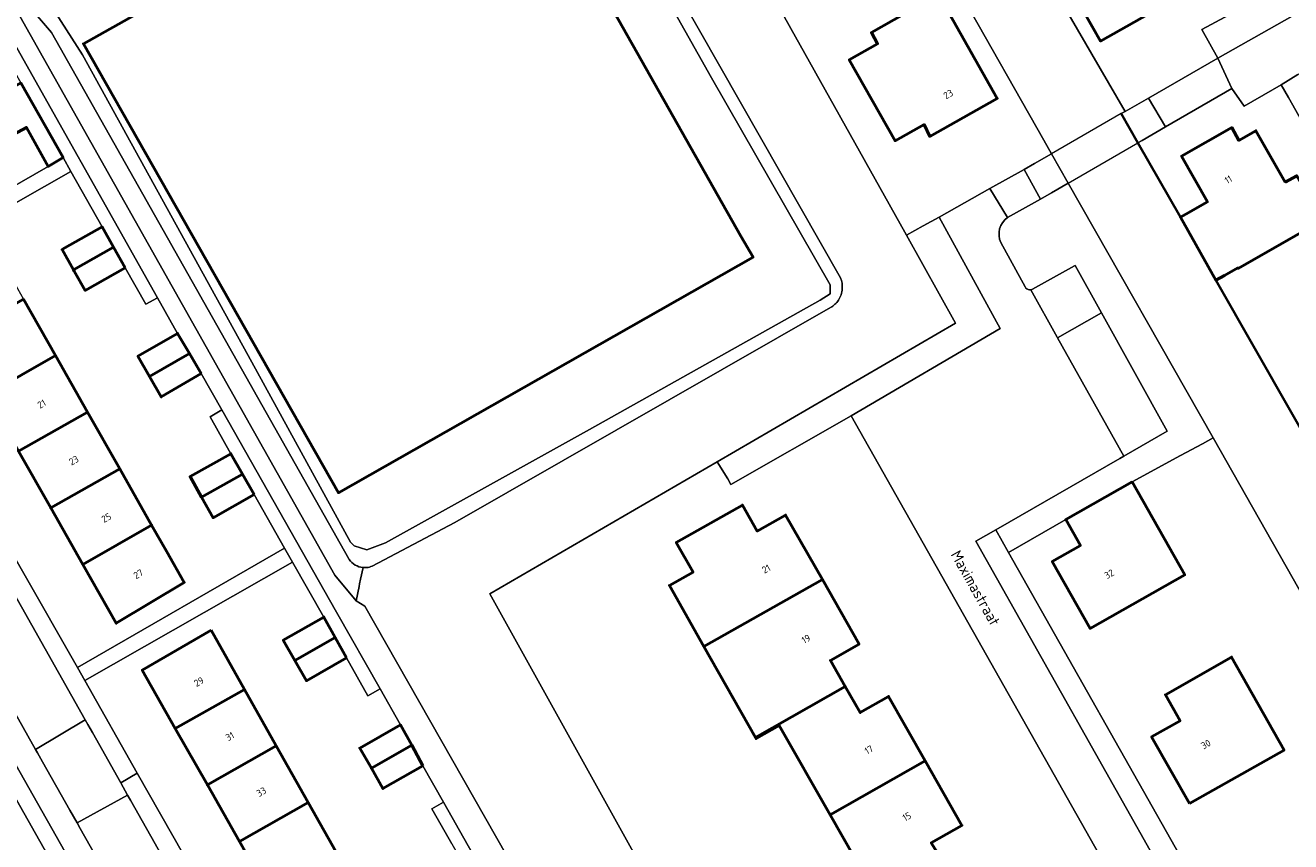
# Model space of a CAD drawing. Header units: metres. Extents: x 113441 to 115918, y 474822 to 477887.
# Tile 108 of 145: x 114430 to 114546, y 476773 to 476848. Entities that reach past the tile are written whole.
import ezdxf
from ezdxf.enums import TextEntityAlignment as Align

# ---------------------------------------------------------------- set-up
doc = ezdxf.new("R2010")
doc.units = ezdxf.units.M
for name, color, linetype, lineweight in [('B-WE-GK-BESCHOEIING-G', 252, 'GK-BESCHOEIING', 35), ('B-WE-GR-GROENVOORZIENING-GV', 252, 'Continuous', 18), ('B-WE-KW-KUNSTWERK_DEK-GV', 252, 'Continuous', 18), ('B-WE-KW-KUNSTWERK_LANDHOOFD-GV', 252, 'Continuous', 18), ('B-WE-OG-BEBOUWING-GV', 7, 'Continuous', 50), ('B-WE-OG-BEBOUWING-T18', 7, 'Continuous', 50), ('B-WE-OG-TERREIN_ERF-GV', 252, 'Continuous', 18), ('B-WE-OG-TOPOGRAFIE-T18', 7, 'Continuous', 18), ('B-WE-OG-WATER-GV', 252, 'Continuous', 18), ('B-WE-OG-WATER_SLOOT-GV', 252, 'Continuous', 18), ('B-WE-VH-VERHARDING_GESLOTEN-GV', 252, 'Continuous', 18), ('B-WE-VH-VERHARDING_OPEN-GV', 252, 'Continuous', 18)]:
    doc.layers.add(name, color=color, linetype=linetype, lineweight=lineweight)
doc.styles.add('NLCS-ISO-ANNOTATIEF-T18', font='NLCS-ISO.ttf', dxfattribs={"height": 1.8})
doc.linetypes.add('GK-BESCHOEIING', pattern='A,30,-5,[1,NLCS.SHX,S=1,R=0,X=0,Y=0],-5', length=40)

msp = doc.modelspace()

# ---------------------------------------------------------------- linework, layer by layer
at = {"layer": 'B-WE-GK-BESCHOEIING-G', "ltscale": 0.5, "flags": 128}
for points in [[(114530.619, 476839.462), (114532.154, 476836.785)], [(114532.154, 476836.785), (114536.056, 476829.945)], [(114539.323, 476824.142), (114546.373, 476811.788), (114557.399, 476792.465)]]:
    msp.add_lwpolyline(points, dxfattribs=at)
at = {"layer": 'B-WE-GR-GROENVOORZIENING-GV'}
for points in [[(114522.296, 476823.271), (114522.461, 476823.327), (114526.337, 476825.477), (114526.388, 476825.505), (114528.8, 476821.157), (114534.844, 476810.26), (114530.847, 476807.953), (114530.501, 476807.754), (114519.097, 476801.175), (114520.262, 476799.112), (114525.523, 476802.134), (114531.614, 476805.594), (114536.067, 476808.01), (114538.073, 476809.098), (114539.075, 476809.642), (114525.73, 476833.069)], [(114525.73, 476833.069), (114524.207, 476832.188), (114523.206, 476831.609), (114520.157, 476829.896)], [(114519.548, 476827.612), (114521.78, 476823.525)]]:
    msp.add_lwpolyline(points, dxfattribs=at)
msp.add_lwpolyline([(114519.486, 476819.713), (114513.867, 476829.953), (114512.426, 476829.142), (114510.884, 476828.274), (114515.39, 476820.203), (114493.475, 476807.455), (114494.442, 476805.862), (114494.723, 476805.35), (114505.786, 476811.673)], close=True, dxfattribs=at)
for points in [[(114520.157, 476829.896, 0.3602707), (114519.548, 476827.612)], [(114521.78, 476823.525, 0.0571791), (114521.854, 476823.423)], [(114521.854, 476823.423, 0.250711), (114522.296, 476823.271)]]:
    msp.add_lwpolyline(points, format="xyb", dxfattribs=at)
at = {"layer": 'B-WE-KW-KUNSTWERK_DEK-GV'}
msp.add_lwpolyline([(114532.154, 476836.785), (114532.527, 476837.001), (114534.682, 476838.247), (114533.118, 476840.899), (114530.977, 476839.668), (114530.619, 476839.462), (114524.2, 476835.771), (114522.634, 476834.871), (114521.688, 476834.327), (114523.206, 476831.609), (114524.207, 476832.188), (114525.73, 476833.069)], close=True, dxfattribs=at)
at = {"layer": 'B-WE-KW-KUNSTWERK_LANDHOOFD-GV'}
for points in [[(114533.118, 476840.899), (114530.977, 476839.668), (114530.619, 476839.462), (114532.154, 476836.785), (114532.527, 476837.001), (114534.682, 476838.247)], [(114524.2, 476835.771), (114522.634, 476834.871), (114521.688, 476834.327), (114523.206, 476831.609), (114524.207, 476832.188), (114525.73, 476833.069)]]:
    msp.add_lwpolyline(points, close=True, dxfattribs=at)
at = {"layer": 'B-WE-OG-BEBOUWING-GV'}
for points in [[(114475.684, 476863.559), (114473.93, 476866.667), (114455.407, 476856.228), (114454.965, 476857.012), (114435.221, 476845.885), (114458.67, 476804.601), (114496.783, 476826.249), (114495.647, 476828.184)], [(114534.893, 476849.634), (114534.299, 476850.676), (114536.927, 476852.173), (114532.725, 476859.549), (114530.117, 476858.082), (114529.519, 476859.091), (114523.363, 476855.598), (114528.721, 476846.132)], [(114513.836, 476850.457), (114507.65, 476846.919), (114508.229, 476845.891), (114505.624, 476844.423), (114509.826, 476836.966), (114512.495, 476838.461), (114513.021, 476837.361), (114519.219, 476840.857)], [(114429.474, 476842.294), (114425.754, 476840.172), (114426.812, 476838.316), (114427.616, 476836.906), (114429.988, 476838.2), (114431.97, 476834.615), (114433.358, 476835.414)], [(114545.7, 476833.157), (114543.004, 476837.894), (114541.439, 476837.003), (114540.772, 476838.177), (114536.163, 476835.554), (114538.535, 476831.34), (114536.546, 476830.221), (114536.056, 476829.945), (114539.323, 476824.142), (114540.116, 476824.589), (114541.33, 476825.272), (114541.37, 476825.223), (114545.178, 476827.401), (114549.085, 476829.636), (114546.743, 476833.751)], [(114438.004, 476827.169), (114436.941, 476829.044), (114433.526, 476827.108), (114433.262, 476826.958), (114434.325, 476825.083)], [(114439.067, 476825.294), (114438.004, 476827.169), (114434.325, 476825.083), (114434.385, 476824.978), (114435.388, 476823.208)], [(114429.714, 476822.387), (114423.352, 476818.815), (114426.308, 476813.61), (114432.65, 476817.213)], [(114444.962, 476817.4), (114443.876, 476819.248), (114440.233, 476817.149), (114441.307, 476815.28)], [(114432.65, 476817.213), (114426.308, 476813.61), (114429.265, 476808.406), (114435.604, 476812.007)], [(114446.047, 476815.552), (114444.962, 476817.4), (114441.307, 476815.28), (114442.38, 476813.411)], [(114435.604, 476812.007), (114429.265, 476808.406), (114432.221, 476803.202), (114438.557, 476806.801)], [(114449.853, 476806.304), (114448.776, 476808.184), (114445.024, 476806.077), (114446.086, 476804.188)], [(114438.557, 476806.801), (114432.221, 476803.202), (114435.177, 476797.997), (114441.496, 476801.623)], [(114450.93, 476804.423), (114449.853, 476806.304), (114446.086, 476804.188), (114447.147, 476802.298)], [(114531.614, 476805.594), (114525.523, 476802.134), (114526.873, 476799.751), (114524.272, 476798.261), (114527.751, 476792.114), (114536.46, 476797.043)], [(114492.264, 476790.452), (114503.144, 476796.612), (114499.769, 476802.549), (114497.154, 476801.073), (114495.793, 476803.46), (114489.719, 476800.022), (114491.256, 476797.307), (114489.08, 476796.075)], [(114442.852, 476799.233), (114441.496, 476801.623), (114435.177, 476797.997), (114438.244, 476792.599), (114444.49, 476796.347)], [(114503.144, 476796.612), (114492.264, 476790.452), (114496.992, 476782.101), (114505.255, 476786.779), (114503.886, 476789.174), (114506.518, 476790.674)], [(114458.365, 476791.281), (114457.324, 476793.159), (114453.598, 476791.031), (114454.663, 476789.167)], [(114446.957, 476791.963), (114440.628, 476788.292), (114443.67, 476782.929), (114450.03, 476786.509)], [(114459.405, 476789.402), (114458.365, 476791.281), (114454.663, 476789.167), (114455.728, 476787.302)], [(114536.892, 476776.013), (114545.579, 476780.937), (114540.754, 476789.491), (114534.676, 476786.021), (114536.024, 476783.628), (114533.407, 476782.147)], [(114505.255, 476786.779), (114496.992, 476782.101), (114497.057, 476781.986), (114499.176, 476783.193), (114503.848, 476774.99), (114512.603, 476779.939), (114509.232, 476785.871), (114506.623, 476784.384)], [(114450.03, 476786.509), (114443.67, 476782.929), (114446.62, 476777.729), (114452.952, 476781.321)], [(114465.397, 476781.369), (114464.356, 476783.247), (114460.63, 476781.119), (114461.695, 476779.255)], [(114452.952, 476781.321), (114446.62, 476777.729), (114449.569, 476772.529), (114455.889, 476776.11)], [(114466.437, 476779.49), (114465.397, 476781.369), (114461.695, 476779.255), (114462.76, 476777.39)], [(114512.603, 476779.939), (114503.848, 476774.99), (114508.52, 476766.787), (114506.348, 476765.55), (114506.433, 476765.4), (114514.62, 476770.064), (114513.154, 476772.403), (114515.974, 476774.006)], [(114455.889, 476776.11), (114449.569, 476772.529), (114452.519, 476767.33), (114458.821, 476770.905)]]:
    msp.add_lwpolyline(points, close=True, dxfattribs=at)
at = {"layer": 'B-WE-OG-TERREIN_ERF-GV'}
for points in [[(114475.684, 476863.559), (114495.647, 476828.184), (114496.783, 476826.249), (114458.67, 476804.601), (114435.221, 476845.885), (114454.965, 476857.012), (114455.407, 476856.228), (114473.93, 476866.667)], [(114508.613, 476863.282), (114495.604, 476855.497), (114496.519, 476854), (114510.719, 476828.568), (114510.884, 476828.274), (114512.426, 476829.142), (114513.867, 476829.953), (114518.544, 476832.569), (114521.688, 476834.327), (114522.634, 476834.871), (114524.2, 476835.771), (114523.492, 476837.021)], [(114536.927, 476852.173), (114534.299, 476850.676), (114534.893, 476849.634), (114528.721, 476846.132), (114523.363, 476855.598), (114529.519, 476859.091), (114530.117, 476858.082), (114532.725, 476859.549)], [(114513.836, 476850.457), (114519.219, 476840.857), (114513.021, 476837.361), (114512.495, 476838.461), (114509.826, 476836.966), (114505.624, 476844.423), (114508.229, 476845.891), (114507.65, 476846.919)], [(114435.604, 476812.007), (114438.557, 476806.801), (114441.496, 476801.623), (114442.852, 476799.233), (114444.49, 476796.347), (114438.244, 476792.599), (114435.177, 476797.997), (114432.221, 476803.202), (114429.265, 476808.406), (114426.308, 476813.61), (114423.352, 476818.815), (114420.296, 476824.194), (114420.956, 476824.568), (114426.647, 476827.791), (114429.714, 476822.387), (114432.65, 476817.213)], [(114532.931, 476763.709), (114532.751, 476764.024), (114531.768, 476765.746), (114531.481, 476766.248), (114505.786, 476811.673), (114494.723, 476805.35), (114494.442, 476805.862), (114493.475, 476807.455), (114472.589, 476795.305), (114500.432, 476745.155), (114500.675, 476745.294)], [(114539.075, 476809.642), (114538.073, 476809.098), (114536.067, 476808.01), (114531.614, 476805.594), (114536.46, 476797.043), (114527.751, 476792.114), (114524.272, 476798.261), (114526.873, 476799.751), (114525.523, 476802.134), (114520.262, 476799.112), (114536.887, 476769.673), (114535.302, 476768.755), (114535.454, 476768.481), (114535.754, 476767.953), (114536.709, 476766.275), (114536.899, 476765.942), (114538.91, 476767.074), (114542.335, 476769.003), (114557.264, 476777.547)], [(114458.821, 476770.905), (114461.756, 476765.697), (114464.747, 476760.388), (114458.526, 476756.74), (114455.468, 476762.13), (114452.519, 476767.33), (114449.569, 476772.529), (114446.62, 476777.729), (114443.67, 476782.929), (114440.628, 476788.292), (114446.957, 476791.963), (114450.03, 476786.509), (114452.952, 476781.321), (114455.889, 476776.11)], [(114536.892, 476776.013), (114533.407, 476782.147), (114536.024, 476783.628), (114534.676, 476786.021), (114540.754, 476789.491), (114545.579, 476780.937)]]:
    msp.add_lwpolyline(points, close=True, dxfattribs=at)
for points in [[(114516.853, 476863.987), (114530.977, 476839.668), (114533.118, 476840.899), (114539.488, 476844.56), (114538.016, 476847.197), (114547.668, 476852.415)], [(114431.703, 476850.274), (114435.132, 476844.865), (114450.718, 476816.614), (114459.779, 476800.066), (114460.111, 476799.716), (114461.262, 476799.345), (114462.985, 476799.984), (114481.752, 476810.421), (114502.946, 476822.298), (114503.848, 476822.889), (114503.87, 476823.708), (114492.961, 476842.76), (114481.931, 476862.362)], [(114394.857, 476859.009), (114405.324, 476840.638), (114414.421, 476824.503), (114417.47, 476826.26), (114423.364, 476829.656), (114431.97, 476834.615), (114429.988, 476838.2), (114427.616, 476836.906), (114426.812, 476838.316), (114425.754, 476840.172), (114424.695, 476842.027), (114428.415, 476844.149), (114426.601, 476847.365), (114427.714, 476847.958)], [(114557.097, 476821.229), (114545.983, 476840.939), (114545.311, 476842.1), (114544.514, 476841.643), (114541.907, 476840.15), (114540.792, 476841.78), (114534.682, 476838.247), (114532.527, 476837.001), (114532.154, 476836.785), (114536.056, 476829.945), (114536.546, 476830.221), (114538.535, 476831.34), (114536.163, 476835.554), (114540.772, 476838.177), (114541.439, 476837.003), (114543.004, 476837.894), (114545.7, 476833.157), (114546.743, 476833.751)], [(114419.853, 476814.471), (114434.669, 476788.523), (114453.721, 476799.506), (114450.93, 476804.423), (114447.147, 476802.298), (114446.086, 476804.188), (114445.024, 476806.077), (114448.776, 476808.184), (114446.864, 476811.579), (114447.943, 476812.213), (114446.047, 476815.552), (114442.38, 476813.411), (114441.307, 476815.28), (114440.233, 476817.149), (114443.876, 476819.248), (114442.024, 476822.538), (114440.976, 476821.943), (114439.067, 476825.294), (114435.388, 476823.208), (114434.385, 476824.978), (114434.325, 476825.083), (114433.262, 476826.958), (114433.526, 476827.108), (114436.941, 476829.044), (114434.081, 476834.128), (114426.555, 476829.87)], [(114549.085, 476829.636), (114545.178, 476827.401), (114541.37, 476825.223), (114541.33, 476825.272), (114540.116, 476824.589), (114539.323, 476824.142), (114546.373, 476811.788)], [(114414.285, 476756.342), (114434.091, 476767.458), (114432.966, 476769.448), (114413.74, 476803.44)], [(114508.52, 476766.787), (114503.848, 476774.99), (114499.176, 476783.193), (114497.057, 476781.986), (114496.992, 476782.101), (114492.264, 476790.452), (114489.08, 476796.075), (114491.256, 476797.307), (114489.719, 476800.022), (114495.793, 476803.46), (114497.154, 476801.073), (114499.769, 476802.549), (114503.144, 476796.612), (114506.518, 476790.674), (114503.886, 476789.174), (114505.255, 476786.779), (114506.623, 476784.384), (114509.232, 476785.871), (114512.603, 476779.939), (114515.974, 476774.006), (114513.154, 476772.403)], [(114469.087, 476772.297), (114467.259, 476775.526), (114468.327, 476776.138), (114466.437, 476779.49), (114462.76, 476777.39), (114461.695, 476779.255), (114460.63, 476781.119), (114464.356, 476783.247), (114462.498, 476786.574), (114461.374, 476785.923), (114459.405, 476789.402), (114455.728, 476787.302), (114454.663, 476789.167), (114453.598, 476791.031), (114457.324, 476793.159), (114454.449, 476798.223), (114435.353, 476787.318), (114440.174, 476778.813), (114444.45, 476771.269)]]:
    msp.add_lwpolyline(points, dxfattribs=at)
at = {"layer": 'B-WE-OG-WATER-GV'}
for points in [[(114496.519, 476854), (114495.604, 476855.497), (114508.613, 476863.282), (114511.584, 476865.136), (114514.333, 476866.851), (114528.547, 476874.696), (114533.305, 476877.416), (114542.59, 476882.641), (114554.462, 476889.148), (114554.344, 476889.362), (114559.109, 476892.066), (114559.273, 476891.784), (114564.953, 476894.897), (114564.935, 476903.078), (114565.34, 476910.875), (114565.001, 476911.446), (114545.431, 476900.148), (114542.105, 476898.147), (114542.058, 476898.229), (114504.576, 476876.635), (114482.348, 476863.83), (114482.63, 476863.334), (114504.799, 476824.373)], [(114432.292, 476846.916), (114430.819, 476848.626), (114430.187, 476849.36), (114429.941, 476849.212), (114426.964, 476854.159), (114425.882, 476856.105), (114420.543, 476865.603), (114416.479, 476872.692), (114409.97, 476883.635), (114409.19, 476882.991), (114409.375, 476882.668), (114415.516, 476871.958), (114428.913, 476848.593), (114429.35, 476848.45), (114429.386, 476848.438), (114458.322, 476797.003), (114460.288, 476794.65), (114460.565, 476795.99), (114460.61, 476796.211), (114460.698, 476796.637), (114460.923, 476797.72)], [(114546.373, 476811.788), (114539.323, 476824.142), (114536.056, 476829.945), (114532.154, 476836.785), (114530.619, 476839.462), (114530.977, 476839.668), (114516.853, 476863.987), (114516.636, 476863.851), (114516.229, 476863.594), (114514.348, 476866.826), (114514.333, 476866.851), (114511.584, 476865.136), (114508.613, 476863.282), (114523.492, 476837.021), (114524.2, 476835.771), (114525.73, 476833.069), (114539.075, 476809.642), (114557.264, 476777.547)], [(114557.264, 476777.547), (114542.335, 476769.003), (114538.91, 476767.074), (114536.899, 476765.942), (114532.931, 476763.709), (114500.675, 476745.294), (114500.432, 476745.155), (114472.589, 476795.305), (114493.475, 476807.455), (114515.39, 476820.203), (114510.884, 476828.274), (114510.719, 476828.568), (114496.519, 476854)], [(114459.66, 476798.452), (114459.639, 476798.482), (114459.619, 476798.512), (114432.292, 476846.916)], [(114503.904, 476821.63), (114469.351, 476801.86), (114461.769, 476797.852)], [(114460.923, 476797.72), (114460.698, 476796.637), (114460.61, 476796.211), (114460.565, 476795.99), (114460.288, 476794.65), (114461.078, 476794.159), (114495.218, 476734.137), (114495.254, 476734.095), (114495.29, 476734.054)]]:
    msp.add_lwpolyline(points, dxfattribs=at)
for points in [[(114504.799, 476824.373, -0.1215417), (114504.98, 476823.361)], [(114504.98, 476823.361, -0.1314446), (114504.625, 476822.307)], [(114504.625, 476822.307, -0.1173293), (114503.904, 476821.63)], [(114460.923, 476797.72, -0.2204919), (114459.66, 476798.452)], [(114461.249, 476797.72, -0.0490798), (114460.923, 476797.72)], [(114461.769, 476797.852, -0.0781945), (114461.249, 476797.72)]]:
    msp.add_lwpolyline(points, format="xyb", dxfattribs=at)
at = {"layer": 'B-WE-OG-WATER_SLOOT-GV'}
for points in [[(114504.799, 476824.373), (114482.63, 476863.334), (114482.348, 476863.83), (114504.576, 476876.635)], [(114481.931, 476862.362), (114492.961, 476842.76), (114503.87, 476823.708), (114503.848, 476822.889), (114502.946, 476822.298), (114481.752, 476810.421), (114462.985, 476799.984), (114461.262, 476799.345), (114460.111, 476799.716), (114459.779, 476800.066), (114450.718, 476816.614), (114435.132, 476844.865), (114431.703, 476850.274)], [(114458.322, 476797.003), (114429.386, 476848.438)], [(114430.819, 476848.626), (114432.292, 476846.916), (114459.619, 476798.512), (114459.639, 476798.482), (114459.66, 476798.452)], [(114427.714, 476847.958), (114442.024, 476822.538), (114443.876, 476819.248), (114444.962, 476817.4), (114446.047, 476815.552), (114447.943, 476812.213), (114458.501, 476793.615), (114462.498, 476786.574), (114464.356, 476783.247), (114465.397, 476781.369), (114466.437, 476779.49), (114468.327, 476776.138), (114482.713, 476750.626), (114484.643, 476747.259), (114485.717, 476745.36), (114486.792, 476743.461), (114488.516, 476740.5), (114493.169, 476732.27), (114495.43, 476728.27), (114495.69, 476729.016), (114496.549, 476731.954), (114496.613, 476732.171), (114496.641, 476732.269), (114496.834, 476732.928)], [(114461.769, 476797.852), (114469.351, 476801.86), (114503.904, 476821.63)], [(114495.29, 476734.054), (114495.254, 476734.095), (114495.218, 476734.137), (114461.078, 476794.159), (114460.288, 476794.65), (114458.322, 476797.003)]]:
    msp.add_lwpolyline(points, dxfattribs=at)
for points in [[(114504.98, 476823.361, 0.1215417), (114504.799, 476824.373)], [(114504.625, 476822.307, 0.1314446), (114504.98, 476823.361)], [(114503.904, 476821.63, 0.1173293), (114504.625, 476822.307)], [(114459.66, 476798.452, 0.2204919), (114460.923, 476797.72)], [(114460.923, 476797.72, 0.0490798), (114461.249, 476797.72)], [(114461.249, 476797.72, 0.0781945), (114461.769, 476797.852)]]:
    msp.add_lwpolyline(points, format="xyb", dxfattribs=at)
at = {"layer": 'B-WE-VH-VERHARDING_GESLOTEN-GV'}
msp.add_lwpolyline([(114396.08, 476842.596), (114398.319, 476838.669), (114407.868, 476821.872), (114430.822, 476780.993), (114435.392, 476783.703), (114424.601, 476802.825), (114418.777, 476813.081), (114412.879, 476823.732), (114409.702, 476829.376), (114408.442, 476831.55), (114401.304, 476844.17), (114400.427, 476845.648)], dxfattribs=at)
for points in [[(114532.154, 476836.785), (114532.527, 476837.001), (114534.682, 476838.247), (114533.118, 476840.899), (114530.977, 476839.668), (114530.619, 476839.462), (114524.2, 476835.771), (114522.634, 476834.871), (114521.688, 476834.327), (114523.206, 476831.609), (114524.207, 476832.188), (114525.73, 476833.069)], [(114435.392, 476783.703), (114430.822, 476780.993), (114431.004, 476780.671), (114431.476, 476779.837), (114433.987, 476775.398), (114434.65, 476774.225), (114439.29, 476776.795), (114438.648, 476777.932), (114436.048, 476782.541), (114435.63, 476783.281)], [(114439.554, 476776.328), (114439.29, 476776.795), (114434.65, 476774.225), (114434.935, 476773.722), (114457.569, 476733.703), (114469.35, 476712.978), (114470.412, 476711.229), (114470.837, 476710.414), (114471.142, 476709.628), (114471.593, 476707.841), (114476.671, 476711.243), (114476.259, 476711.986), (114476.163, 476711.915), (114475.942, 476712.294), (114474.597, 476714.228)]]:
    msp.add_lwpolyline(points, close=True, dxfattribs=at)
at = {"layer": 'B-WE-VH-VERHARDING_OPEN-GV'}
for points in [[(114600.057, 476878.832), (114598.574, 476881.407), (114578.831, 476870.118), (114576.053, 476868.53), (114573.352, 476867.008), (114553.245, 476855.562), (114550.377, 476853.929), (114547.668, 476852.415), (114538.016, 476847.197), (114539.488, 476844.56)], [(114546.86, 476843.068), (114582.957, 476863.283), (114589.681, 476867.049), (114590.979, 476867.777), (114590.96, 476867.81), (114600.428, 476873.179), (114600.535, 476873.24), (114602.038, 476874.092), (114602.603, 476874.412), (114600.057, 476878.832), (114539.488, 476844.56), (114540.792, 476841.78), (114541.907, 476840.15), (114544.514, 476841.643), (114545.311, 476842.1)], [(114427.714, 476847.958), (114426.601, 476847.365), (114428.415, 476844.149), (114429.474, 476842.294), (114433.358, 476835.414), (114434.081, 476834.128), (114436.941, 476829.044), (114438.004, 476827.169), (114439.067, 476825.294), (114440.976, 476821.943), (114442.024, 476822.538)], [(114539.488, 476844.56), (114533.118, 476840.899), (114534.682, 476838.247), (114540.792, 476841.78)], [(114434.081, 476834.128), (114433.358, 476835.414), (114431.97, 476834.615), (114423.364, 476829.656), (114417.47, 476826.26), (114414.421, 476824.503), (114414.904, 476823.278), (114420.1, 476826.218), (114420.015, 476826.383), (114426.498, 476829.979), (114426.555, 476829.87)], [(114523.206, 476831.609), (114521.688, 476834.327), (114518.544, 476832.569), (114520.157, 476829.896)], [(114526.337, 476825.477), (114522.461, 476823.327), (114522.296, 476823.271), (114524.735, 476818.902), (114524.774, 476818.833), (114528.8, 476821.157), (114526.388, 476825.505)], [(114528.8, 476821.157), (114524.774, 476818.833), (114530.847, 476807.953), (114534.844, 476810.26)], [(114447.943, 476812.213), (114446.864, 476811.579), (114448.776, 476808.184), (114449.853, 476806.304), (114450.93, 476804.423), (114453.721, 476799.506), (114454.449, 476798.223), (114457.324, 476793.159), (114458.365, 476791.281), (114459.405, 476789.402), (114461.374, 476785.923), (114462.498, 476786.574), (114458.501, 476793.615)], [(114520.262, 476799.112), (114519.097, 476801.175), (114517.264, 476800.145), (114535.175, 476768.324), (114535.454, 476768.481), (114535.302, 476768.755), (114536.887, 476769.673)], [(114454.449, 476798.223), (114453.721, 476799.506), (114434.669, 476788.523), (114435.353, 476787.318)], [(114455.58, 476751.493), (114454.965, 476752.586), (114444.45, 476771.269), (114440.174, 476778.813), (114438.648, 476777.932), (114439.29, 476776.795), (114439.554, 476776.328), (114474.597, 476714.228), (114475.942, 476712.294), (114476.163, 476711.915), (114476.259, 476711.986), (114476.671, 476711.243), (114477.053, 476711.499), (114477.332, 476711.367), (114478.053, 476711.267), (114478.232, 476711.292), (114475.733, 476715.726)], [(114468.327, 476776.138), (114467.259, 476775.526), (114469.087, 476772.297), (114470.155, 476770.425), (114471.222, 476768.553), (114474.152, 476763.406), (114454.965, 476752.586), (114455.58, 476751.493), (114473.782, 476761.734), (114474.774, 476762.257), (114477.602, 476757.251), (114478.677, 476755.352), (114479.751, 476753.453), (114481.705, 476749.999), (114482.713, 476750.626)]]:
    msp.add_lwpolyline(points, close=True, dxfattribs=at)
for points in [[(114389.846, 476845.416), (114389.966, 476845.381), (114390.086, 476845.344), (114390.368, 476844.932), (114391.922, 476842.185), (114406.266, 476816.837), (114413.102, 476804.529), (114413.74, 476803.44), (114432.966, 476769.448), (114434.323, 476770.198), (114424.889, 476786.841), (114414.323, 476805.553), (114405.503, 476821.415), (114397.597, 476835.433)], [(114400.427, 476845.648), (114401.304, 476844.17), (114408.442, 476831.55), (114409.702, 476829.376), (114412.879, 476823.732), (114418.777, 476813.081), (114424.601, 476802.825), (114435.392, 476783.703), (114435.63, 476783.281), (114436.048, 476782.541), (114438.648, 476777.932), (114440.174, 476778.813), (114435.353, 476787.318), (114434.669, 476788.523), (114419.853, 476814.471), (114414.904, 476823.278), (114414.421, 476824.503)], [(114546.86, 476843.068), (114545.311, 476842.1), (114545.983, 476840.939), (114557.097, 476821.229)], [(114434.935, 476773.722), (114434.65, 476774.225), (114433.987, 476775.398), (114431.476, 476779.837), (114431.004, 476780.671), (114430.822, 476780.993), (114407.868, 476821.872), (114398.319, 476838.669)], [(114397.597, 476835.433), (114405.503, 476821.415), (114414.323, 476805.553), (114424.889, 476786.841), (114434.323, 476770.198), (114456.92, 476730.335), (114466.792, 476713.123), (114469.157, 476713.014), (114469.35, 476712.978), (114457.569, 476733.703), (114434.935, 476773.722)], [(114520.157, 476829.896), (114518.544, 476832.569), (114513.867, 476829.953), (114519.486, 476819.713), (114505.786, 476811.673), (114531.481, 476766.248), (114535.175, 476768.324), (114517.264, 476800.145), (114519.097, 476801.175), (114530.501, 476807.754), (114530.847, 476807.953), (114524.774, 476818.833)], [(114521.78, 476823.525), (114519.548, 476827.612)], [(114524.774, 476818.833), (114524.735, 476818.902), (114522.296, 476823.271)]]:
    msp.add_lwpolyline(points, dxfattribs=at)
for points in [[(114519.548, 476827.612, -0.3602707), (114520.157, 476829.896)], [(114521.854, 476823.423, -0.0571791), (114521.78, 476823.525)], [(114522.296, 476823.271, -0.250711), (114521.854, 476823.423)]]:
    msp.add_lwpolyline(points, format="xyb", dxfattribs=at)

# ---------------------------------------------------------------- texts
at = {"layer": 'B-WE-OG-BEBOUWING-T18', "style": 'NLCS-ISO-ANNOTATIEF-T18'}
for s, rotation, p in [('23', 29.4, (114514.72, 476841.248)), ('11', 29.6, (114540.462, 476833.398)), ('21', 29.6, (114431.387, 476812.767)), ('23', 29.6, (114434.34, 476807.571)), ('25', 29.6, (114437.333, 476802.3)), ('27', 29.6, (114440.276, 476797.119)), ('21', 29.6, (114497.982, 476797.598)), ('32', 29.5, (114529.513, 476797.121)), ('19', 29.6, (114501.645, 476791.153)), ('29', 29.6, (114445.839, 476787.213)), ('31', 29.6, (114448.69, 476782.187)), ('17', 29.6, (114507.426, 476780.953)), ('30', 29.6, (114538.396, 476781.464)), ('33', 29.6, (114451.583, 476777.087)), ('15', 29.6, (114510.912, 476774.817))]:
    msp.add_text(s, height=0.64, rotation=rotation, dxfattribs=at).set_placement(p, align=Align.MIDDLE)
at = {"layer": 'B-WE-OG-TOPOGRAFIE-T18', "style": 'NLCS-ISO-ANNOTATIEF-T18'}
msp.add_text('Maximastraat', height=1, rotation=299.4, dxfattribs=at).set_placement((114517.221, 476795.832), align=Align.MIDDLE)

doc.saveas('drawing.dxf')
